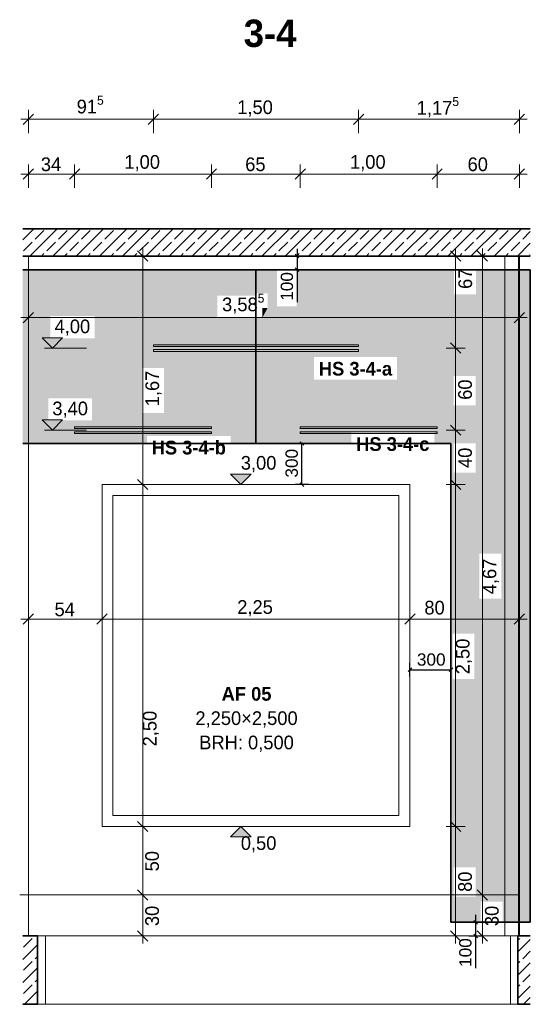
# Model space of a CAD drawing. Extents: x -22247 to 536407, y -187892 to 17509.
# Tile 45 of 75: x 342443 to 346174, y -185776 to -178577. Entities that reach past the tile are written whole.
import ezdxf
from ezdxf.lldxf.tags import DXFTag

# ---------------------------------------------------------------- set-up
doc = ezdxf.new("R2010")
doc.units = 0
doc.header["$LTSCALE"] = 50
doc.layers.get('0').update_dxf_attribs({"lineweight": 25})
for name, color, linetype, lineweight in [('01 Allgemein Beschriftung', 7, 'Continuous', 25), ('01 Bemaßung einbauteile', 7, 'Continuous', 25), ('01AFU Allgemein Bemaßung', 7, 'Continuous', 25), ('20 Außenwände', 7, 'Continuous', 25), ('20 Dach Stb-Decke', 7, 'Continuous', 25), ('20 Einbauteile - Halfenschienen', 7, 'Continuous', 25), ('20 Fallrohre', 7, 'Continuous', 25), ('20 Fenster Texte', 7, 'Continuous', 25), ('20 Fundament', 7, 'Continuous', 25), ('20 Innenwände', 7, 'Continuous', 25), ('H_Mass', 7, 'Continuous', 25)]:
    doc.layers.add(name, color=color, linetype=linetype, lineweight=lineweight)
doc.layers.add('H_Fläschenheizung', color=7, linetype='Continuous', lineweight=35, true_color=0xff9393)
doc.styles.add('ERSTELLTER_STIL_2', font='GOTHIC.TTF')
doc.styles.add('ERSTELLTER_STIL_3', font='txt')
doc.styles.get("Standard").update_dxf_attribs({"font": 'txt.shx'})
tags = doc.linetypes.add('Untersicht', pattern=[0.4, 0.3, -0.1]).pattern_tags.tags
tags[6:7] = [DXFTag(74, 4), DXFTag(75, 0), DXFTag(340, '0'), DXFTag(46, 1.0), DXFTag(50, 0.0), DXFTag(44, 0.0), DXFTag(45, 0.0)]
tags[4:5] = [DXFTag(74, 4), DXFTag(75, 0), DXFTag(340, '0'), DXFTag(46, 1.0), DXFTag(50, 0.0), DXFTag(44, 0.0), DXFTag(45, 0.0)]
pattern_1 = [(45, (360077.47, -184975.84), (-84.8528, 84.8528), []), (45, (360035.05, -184933.41), (-84.8528, 84.8528), [90, -30])]

# ---------------------------------------------------------------- blocks, each defined once
blk = doc.blocks.new('Schraffur_A07DT84NVH', base_point=(342465.6, -185175.8))
at = {"ltscale": 0.35}
for points in [[(345616.5, -180405.8), (344323.5, -180409.2), (342465.6, -180405.8)], [(342465.6, -181675.8), (342465.6, -180405.8), (342667.5, -180744.5)], [(342465.6, -180405.8), (342667.5, -180744.5), (344323.5, -180409.2)], [(342667.5, -180744.5), (344323.5, -180409.2), (342989.5, -180744.5)], [(344323.5, -180409.2), (343886.8, -180595.7), (342989.5, -180906.5)], [(344323.5, -180409.2), (342989.5, -180744.5), (342989.5, -180906.5)], [(344163.3, -180578.9), (344323.5, -180409.2), (343886.8, -180595.7)], [(344253.8, -180578.9), (344163.3, -180578.9), (344323.5, -180409.2)], [(344253.8, -180684.5), (344253.8, -180578.9), (344323.5, -180409.2)], [(344253.8, -180684.5), (344323.5, -180409.2), (344323.5, -180673)], [(345616.5, -180405.8), (344467.5, -180409.2), (344323.5, -180409.2)], [(345616.5, -180405.8), (344592.6, -181043.6), (344467.5, -180673)], [(345616.5, -180405.8), (344467.5, -180673), (344467.5, -180409.2)], [(345616.5, -180405.8), (345200, -181043.6), (344592.6, -181043.6)], [(345616.5, -180405.8), (345473, -181594.6), (345200, -181208)], [(345616.5, -180405.8), (345200, -181208), (345200, -181043.6)], [(345616.5, -180405.8), (345594.4, -181675.8), (345473, -181675.8)], [(345616.5, -180405.8), (345473, -181675.8), (345473, -181594.6)], [(345605.9, -183067), (345616.5, -180405.8), (345594.4, -185175.8)], [(345616.5, -180405.8), (345594.4, -185175.8), (345594.4, -181675.8)], [(345615.1, -181181.3), (345605.9, -183067), (345616.5, -180405.8)], [(345616.5, -180584.9), (345615.1, -181181.3), (345616.5, -180405.8)], [(346173.9, -180405.8), (345801.6, -182481.4), (345776.5, -180584.9)], [(346173.9, -180405.8), (345776.5, -180584.9), (345776.5, -180405.8)], [(345961.6, -182481.4), (346173.9, -180405.8), (345801.6, -182481.4)], [(346173.9, -180405.8), (345970.8, -185024.6), (345961.6, -182811.3)], [(345961.6, -182811.3), (345961.6, -182481.4), (346173.9, -180405.8)], [(346173.9, -185175.8), (345970.8, -185175.8), (346173.9, -180405.8)], [(345970.8, -185175.8), (346173.9, -180405.8), (345970.8, -185024.6)], [(343886.8, -180595.7), (342989.5, -180906.5), (343337.4, -181123.4)], [(343886.8, -180595.7), (343497.4, -181123.4), (343337.4, -181123.4)], [(343886.8, -180595.7), (343886.8, -180755.7), (343497.4, -181453.4)], [(343886.8, -180595.7), (343497.4, -181453.4), (343497.4, -181123.4)], [(344163.3, -180595.7), (343886.8, -180595.7), (344163.3, -180578.9)], [(345775.1, -181181.3), (345616.5, -180584.9), (345615.1, -181181.3)], [(345776.5, -180584.9), (345775.1, -181181.3), (345616.5, -180584.9)], [(345810.8, -185175.8), (345776.5, -180584.9), (345775.1, -184988.7)], [(345776.5, -180584.9), (345775.1, -184988.7), (345775.1, -184774.4)], [(345775.1, -184774.4), (345775.1, -181395.6), (345776.5, -180584.9)], [(345775.1, -181395.6), (345776.5, -180584.9), (345775.1, -181181.3)], [(345801.6, -182811.3), (345810.8, -185175.8), (345776.5, -180584.9)], [(345801.6, -182481.4), (345776.5, -180584.9), (345801.6, -182811.3)], [(344253.8, -180684.5), (344323.5, -180673), (344592.6, -181208)], [(344592.6, -181208), (344323.5, -180673), (344467.5, -180673)], [(344592.6, -181208), (344467.5, -180673), (344592.6, -181043.6)], [(342465.6, -181675.8), (342651.3, -181344.5), (342667.5, -180744.5)], [(342651.3, -181344.5), (342667.5, -180744.5), (342667.5, -180906.5)], [(344253.8, -180684.5), (344865.2, -181675.8), (344216.8, -180755.7)], [(344253.8, -180684.5), (344216.8, -180755.7), (344216.8, -180684.5)], [(344253.8, -180684.5), (344592.6, -181208), (344865.2, -181675.8)], [(343497.4, -181453.4), (343984.3, -181620.5), (343886.8, -180755.7)], [(343984.3, -181620.5), (343886.8, -180755.7), (344216.8, -180755.7)], [(343984.3, -181675.8), (343984.3, -181620.5), (344216.8, -180755.7)], [(343984.3, -181675.8), (344216.8, -180755.7), (344865.2, -181675.8)], [(342972.1, -181344.5), (342651.3, -181344.5), (342667.5, -180906.5)], [(342972.1, -181344.5), (342667.5, -180906.5), (342989.5, -180906.5)], [(342972.1, -181506.5), (342989.5, -180906.5), (343372.7, -181675.8)], [(342972.1, -181344.5), (342989.5, -180906.5), (342972.1, -181506.5)], [(342989.5, -180906.5), (343372.7, -181675.8), (343337.4, -181453.4)], [(342989.5, -180906.5), (343337.4, -181123.4), (343337.4, -181453.4)], [(345615, -181674.5), (345615.1, -181181.3), (345605.9, -183067)], [(345615.1, -181395.6), (345615, -181674.5), (345615.1, -181181.3)], [(344865.2, -181594.6), (344865.2, -181675.8), (344592.6, -181208)], [(344865.2, -181594.6), (344592.6, -181208), (345200, -181208)], [(344865.2, -181594.6), (345200, -181208), (345473, -181594.6)], [(342651.3, -181506.5), (342465.6, -181675.8), (342651.3, -181344.5)], [(345775, -181674.5), (345615.1, -181395.6), (345615, -181674.5)], [(345775.1, -181395.6), (345775, -181674.5), (345615.1, -181395.6)], [(345775.1, -184774.4), (345775, -181888.8), (345775.1, -181395.6)], [(345775, -181888.8), (345775.1, -181395.6), (345775, -181674.5)], [(343372.7, -181675.8), (343337.4, -181453.4), (343372.7, -181620.5)], [(343337.4, -181453.4), (343372.7, -181620.5), (343497.4, -181453.4)], [(343372.7, -181620.5), (343497.4, -181453.4), (343984.3, -181620.5)], [(343372.7, -181675.8), (342651.3, -181506.5), (342465.6, -181675.8)], [(342972.1, -181506.5), (343372.7, -181675.8), (342651.3, -181506.5)], [(345615, -181888.8), (345605.9, -183067), (345615, -181674.5)], [(345765.9, -183067), (345605.9, -183067), (345615, -181888.8)], [(345765.9, -183067), (345615, -181888.8), (345775, -181888.8)], [(345765.9, -183397), (345775.1, -184774.4), (345775, -181888.8)], [(345765.9, -183067), (345775, -181888.8), (345765.9, -183397)], [(345961.6, -182811.3), (345810.8, -185024.6), (345801.6, -182811.3)], [(345810.8, -185024.6), (345801.6, -182811.3), (345810.8, -185175.8)], [(345970.8, -185024.6), (345961.6, -182811.3), (345810.8, -185024.6)], [(345605.9, -183397), (345594.4, -185175.8), (345605.9, -183067)], [(345594.4, -185175.8), (345615.1, -184988.7), (345605.9, -183397)], [(345615.1, -184988.7), (345605.9, -183397), (345615.1, -184774.4)], [(345605.9, -183397), (345615.1, -184774.4), (345765.9, -183397)], [(345615.1, -184774.4), (345765.9, -183397), (345775.1, -184774.4)], [(345810.8, -185175.8), (345594.4, -185175.8), (345615.1, -184988.7)], [(345810.8, -185175.8), (345615.1, -184988.7), (345775.1, -184988.7)]]:
    blk.add_solid(points, dxfattribs=at)
blk = doc.blocks.new('-D130')
at = {"layer": '01AFU Allgemein Bemaßung', "color": 7, "linetype": 'Continuous', "lineweight": 13, "ltscale": 0.00028561}
for p, q in [((345.8945, -184.9758), (345.7538, -184.9758)), ((345.7867, -184.9383), (345.8617, -185.0133)), ((345.8242, -185.2758), (345.8242, -184.9758)), ((345.8945, -185.2758), (345.7538, -185.2758)), ((345.7867, -185.2383), (345.8617, -185.3133)), ((345.8242, -185.3321), (345.8242, -185.2758))]:
    blk.add_line(p, q, dxfattribs=at)
at = {"layer": '01AFU Allgemein Bemaßung', "color": 7, "lineweight": 13, "ltscale": 0.00028561, "insert": (345.9442, -185.2041), "char_height": 0.1, "attachment_point": 7, "rotation": 90, "style": 'ERSTELLTER_STIL_2'}
blk.add_mtext('\\A1;{\\pql;\\fCentury Gothic|b0|i0|c0|p0;\\W1.000000;30}', dxfattribs=at)
blk = doc.blocks.new('-D131')
at = {"layer": '01AFU Allgemein Bemaßung', "color": 7, "linetype": 'Continuous', "lineweight": 13, "ltscale": 0.00028561}
for p, q in [((345.8242, -180.3058), (345.8242, -180.2496)), ((345.8945, -180.3058), (345.7538, -180.3058)), ((345.8617, -180.3433), (345.7867, -180.2683)), ((345.8242, -184.9758), (345.8242, -180.3058)), ((345.8945, -184.9758), (345.7538, -184.9758)), ((345.7867, -184.9383), (345.8617, -185.0133))]:
    blk.add_line(p, q, dxfattribs=at)
at = {"layer": '01AFU Allgemein Bemaßung', "color": 7, "lineweight": 13, "ltscale": 0.00028561, "insert": (345.9442, -182.7777), "char_height": 0.1, "attachment_point": 7, "rotation": 90, "style": 'ERSTELLTER_STIL_2'}
blk.add_mtext('\\A1;{\\pql;\\fCentury Gothic|b0|i0|c0|p0;\\W1.000000;4,67}', dxfattribs=at)
blk = doc.blocks.new('-D132')
at = {"layer": '01 Bemaßung einbauteile', "color": 200, "linetype": 'Continuous', "lineweight": 18, "ltscale": 0.00105, "true_color": 0xd600ff}
for p, q in [((345.6987, -184.4758), (345.5581, -184.4758)), ((345.5909, -184.4383), (345.6659, -184.5133)), ((345.6284, -185.2758), (345.6284, -184.4758)), ((345.6987, -185.2758), (345.5581, -185.2758)), ((345.5909, -185.2383), (345.6659, -185.3133)), ((345.6284, -185.3321), (345.6284, -185.2758))]:
    blk.add_line(p, q, dxfattribs=at)
at = {"layer": '01 Bemaßung einbauteile', "color": 200, "lineweight": 18, "ltscale": 0.00105, "true_color": 0xd600ff, "insert": (345.7484, -184.9541), "char_height": 0.1, "attachment_point": 7, "rotation": 90, "style": 'ERSTELLTER_STIL_2'}
blk.add_mtext('\\A1;{\\pql;\\fCentury Gothic|b0|i0|c0|p0;\\W1.000000;80}', dxfattribs=at)
blk = doc.blocks.new('-D133')
at = {"layer": '01 Bemaßung einbauteile', "color": 200, "linetype": 'Continuous', "lineweight": 18, "ltscale": 0.00105, "true_color": 0xd600ff}
for p, q in [((345.6987, -181.9758), (345.5581, -181.9758)), ((345.5909, -181.9383), (345.6659, -182.0133)), ((345.6284, -184.4758), (345.6284, -181.9758)), ((345.6987, -184.4758), (345.5581, -184.4758)), ((345.5909, -184.4383), (345.6659, -184.5133))]:
    blk.add_line(p, q, dxfattribs=at)
at = {"layer": '01 Bemaßung einbauteile', "color": 200, "lineweight": 18, "ltscale": 0.00105, "true_color": 0xd600ff, "insert": (345.7484, -183.3627), "char_height": 0.1, "attachment_point": 7, "rotation": 90, "style": 'ERSTELLTER_STIL_2'}
blk.add_mtext('\\A1;{\\pql;\\fCentury Gothic|b0|i0|c0|p0;\\W1.000000;2,50}', dxfattribs=at)
blk = doc.blocks.new('-D134')
at = {"layer": '01 Bemaßung einbauteile', "color": 200, "linetype": 'Continuous', "lineweight": 18, "ltscale": 0.00105, "true_color": 0xd600ff}
for p, q in [((345.5909, -181.5406), (345.6659, -181.6156)), ((345.6987, -181.5781), (345.5581, -181.5781)), ((345.6284, -181.9758), (345.6284, -181.5781)), ((345.6987, -181.9758), (345.5581, -181.9758)), ((345.5909, -181.9383), (345.6659, -182.0133))]:
    blk.add_line(p, q, dxfattribs=at)
at = {"layer": '01 Bemaßung einbauteile', "color": 200, "lineweight": 18, "ltscale": 0.00105, "true_color": 0xd600ff, "insert": (345.7484, -181.8552), "char_height": 0.1, "attachment_point": 7, "rotation": 90, "style": 'ERSTELLTER_STIL_2'}
blk.add_mtext('\\A1;{\\pql;\\fCentury Gothic|b0|i0|c0|p0;\\W1.000000;40}', dxfattribs=at)
blk = doc.blocks.new('-D135')
at = {"layer": '01 Bemaßung einbauteile', "color": 200, "linetype": 'Continuous', "lineweight": 18, "ltscale": 0.00105, "true_color": 0xd600ff}
for p, q in [((345.5909, -180.9406), (345.6659, -181.0156)), ((345.6987, -180.9781), (345.5581, -180.9781)), ((345.6284, -181.5781), (345.6284, -180.9781)), ((345.5909, -181.5406), (345.6659, -181.6156)), ((345.6987, -181.5781), (345.5581, -181.5781))]:
    blk.add_line(p, q, dxfattribs=at)
at = {"layer": '01 Bemaßung einbauteile', "color": 200, "lineweight": 18, "ltscale": 0.00105, "true_color": 0xd600ff, "insert": (345.7484, -181.3564), "char_height": 0.1, "attachment_point": 7, "rotation": 90, "style": 'ERSTELLTER_STIL_2'}
blk.add_mtext('\\A1;{\\pql;\\fCentury Gothic|b0|i0|c0|p0;\\W1.000000;60}', dxfattribs=at)
blk = doc.blocks.new('-D136')
at = {"layer": '01 Bemaßung einbauteile', "color": 200, "linetype": 'Continuous', "lineweight": 18, "ltscale": 0.00105, "true_color": 0xd600ff}
for p, q in [((345.6284, -180.3058), (345.6284, -180.2496)), ((345.6987, -180.3058), (345.5581, -180.3058)), ((345.6659, -180.3433), (345.5909, -180.2683)), ((345.6284, -180.9781), (345.6284, -180.3058)), ((345.5909, -180.9406), (345.6659, -181.0156)), ((345.6987, -180.9781), (345.5581, -180.9781))]:
    blk.add_line(p, q, dxfattribs=at)
at = {"layer": '01 Bemaßung einbauteile', "color": 200, "lineweight": 18, "ltscale": 0.00105, "true_color": 0xd600ff, "insert": (345.7498, -180.5457), "char_height": 0.1, "attachment_point": 7, "rotation": 90, "style": 'ERSTELLTER_STIL_2'}
blk.add_mtext('\\A1;{\\pql;\\fCentury Gothic|b0|i0|c0|p0;\\W1.000000;67}', dxfattribs=at)
blk = doc.blocks.new('-D137')
at = {"layer": '01 Bemaßung einbauteile', "color": 200, "linetype": 'Continuous', "lineweight": 18, "ltscale": 0.00105, "true_color": 0xd600ff}
for p, q in [((342.5443, -179.6683), (342.4693, -179.7433)), ((342.5068, -179.8058), (342.5068, -179.6355)), ((342.8819, -179.6683), (342.8069, -179.7433)), ((342.8444, -179.8058), (342.8444, -179.6355)), ((342.4505, -179.7058), (342.5068, -179.7058)), ((342.5068, -179.7058), (342.8444, -179.7058))]:
    blk.add_line(p, q, dxfattribs=at)
at = {"layer": '01 Bemaßung einbauteile', "color": 200, "lineweight": 18, "ltscale": 0.00105, "true_color": 0xd600ff, "insert": (342.5973, -179.6858), "char_height": 0.1, "attachment_point": 7, "style": 'ERSTELLTER_STIL_2'}
blk.add_mtext('\\A1;{\\pql;\\fCentury Gothic|b0|i0|c0|p0;\\W1.000000;34}', dxfattribs=at)
blk = doc.blocks.new('-D138')
at = {"layer": '01 Bemaßung einbauteile', "color": 200, "linetype": 'Continuous', "lineweight": 18, "ltscale": 0.00105, "true_color": 0xd600ff}
for p, q in [((342.8819, -179.6683), (342.8069, -179.7433)), ((342.8444, -179.8058), (342.8444, -179.6355)), ((343.8819, -179.6683), (343.8069, -179.7433)), ((343.8444, -179.8058), (343.8444, -179.6355)), ((342.8444, -179.7058), (343.8444, -179.7058))]:
    blk.add_line(p, q, dxfattribs=at)
at = {"layer": '01 Bemaßung einbauteile', "color": 200, "lineweight": 18, "ltscale": 0.00105, "true_color": 0xd600ff, "insert": (343.2075, -179.6858), "char_height": 0.1, "attachment_point": 7, "style": 'ERSTELLTER_STIL_2'}
blk.add_mtext('\\A1;{\\pql;\\fCentury Gothic|b0|i0|c0|p0;\\W1.000000;1,00}', dxfattribs=at)
blk = doc.blocks.new('-D139')
at = {"layer": '01 Bemaßung einbauteile', "color": 200, "linetype": 'Continuous', "lineweight": 18, "ltscale": 0.00105, "true_color": 0xd600ff}
for p, q in [((343.8819, -179.6683), (343.8069, -179.7433)), ((343.8444, -179.8058), (343.8444, -179.6355)), ((344.5308, -179.6683), (344.4558, -179.7433)), ((344.4933, -179.8058), (344.4933, -179.6355)), ((343.8444, -179.7058), (344.4933, -179.7058))]:
    blk.add_line(p, q, dxfattribs=at)
at = {"layer": '01 Bemaßung einbauteile', "color": 200, "lineweight": 18, "ltscale": 0.00105, "true_color": 0xd600ff, "insert": (344.0906, -179.6858), "char_height": 0.1, "attachment_point": 7, "style": 'ERSTELLTER_STIL_2'}
blk.add_mtext('\\A1;{\\pql;\\fCentury Gothic|b0|i0|c0|p0;\\W1.000000;65}', dxfattribs=at)
blk = doc.blocks.new('-D140')
at = {"layer": '01 Bemaßung einbauteile', "color": 200, "linetype": 'Continuous', "lineweight": 18, "ltscale": 0.00105, "true_color": 0xd600ff}
for p, q in [((344.5308, -179.6683), (344.4558, -179.7433)), ((344.4933, -179.8058), (344.4933, -179.6355)), ((345.5308, -179.6683), (345.4558, -179.7433)), ((345.4933, -179.8058), (345.4933, -179.6355)), ((344.4933, -179.7058), (345.4933, -179.7058))]:
    blk.add_line(p, q, dxfattribs=at)
at = {"layer": '01 Bemaßung einbauteile', "color": 200, "lineweight": 18, "ltscale": 0.00105, "true_color": 0xd600ff, "insert": (344.8564, -179.6858), "char_height": 0.1, "attachment_point": 7, "style": 'ERSTELLTER_STIL_2'}
blk.add_mtext('\\A1;{\\pql;\\fCentury Gothic|b0|i0|c0|p0;\\W1.000000;1,00}', dxfattribs=at)
blk = doc.blocks.new('-D141')
at = {"layer": '01 Bemaßung einbauteile', "color": 200, "linetype": 'Continuous', "lineweight": 18, "ltscale": 0.00105, "true_color": 0xd600ff}
for p, q in [((345.5308, -179.6683), (345.4558, -179.7433)), ((345.4933, -179.8058), (345.4933, -179.6355)), ((346.0566, -179.7433), (346.1316, -179.6683)), ((346.0941, -179.8058), (346.0941, -179.6355)), ((345.4933, -179.7058), (346.0941, -179.7058)), ((346.0941, -179.7058), (346.1503, -179.7058))]:
    blk.add_line(p, q, dxfattribs=at)
at = {"layer": '01 Bemaßung einbauteile', "color": 200, "lineweight": 18, "ltscale": 0.00105, "true_color": 0xd600ff, "insert": (345.7155, -179.6858), "char_height": 0.1, "attachment_point": 7, "style": 'ERSTELLTER_STIL_2'}
blk.add_mtext('\\A1;{\\pql;\\fCentury Gothic|b0|i0|c0|p0;\\W1.000000;60}', dxfattribs=at)
blk = doc.blocks.new('-D142')
at = {"layer": '01AFU Allgemein Bemaßung', "color": 7, "linetype": 'Continuous', "lineweight": 13, "ltscale": 0.00028561}
for p, q in [((343.4118, -184.9758), (343.2712, -184.9758)), ((343.304, -184.9383), (343.379, -185.0133)), ((343.3415, -185.2758), (343.3415, -184.9758)), ((343.4118, -185.2758), (343.2712, -185.2758)), ((343.304, -185.2383), (343.379, -185.3133)), ((343.3415, -185.3321), (343.3415, -185.2758))]:
    blk.add_line(p, q, dxfattribs=at)
at = {"layer": '01AFU Allgemein Bemaßung', "color": 7, "lineweight": 13, "ltscale": 0.00028561, "insert": (343.4615, -185.2041), "char_height": 0.1, "attachment_point": 7, "rotation": 90, "style": 'ERSTELLTER_STIL_2'}
blk.add_mtext('\\A1;{\\pql;\\fCentury Gothic|b0|i0|c0|p0;\\W1.000000;30}', dxfattribs=at)
blk = doc.blocks.new('-D143')
at = {"layer": '01AFU Allgemein Bemaßung', "color": 7, "linetype": 'Continuous', "lineweight": 13, "ltscale": 0.00028561}
for p, q in [((343.4118, -184.4758), (343.2712, -184.4758)), ((343.304, -184.4383), (343.379, -184.5133)), ((343.3415, -184.9758), (343.3415, -184.4758)), ((343.4118, -184.9758), (343.2712, -184.9758)), ((343.304, -184.9383), (343.379, -185.0133))]:
    blk.add_line(p, q, dxfattribs=at)
at = {"layer": '01AFU Allgemein Bemaßung', "color": 7, "lineweight": 13, "ltscale": 0.00028561, "insert": (343.4615, -184.8041), "char_height": 0.1, "attachment_point": 7, "rotation": 90, "style": 'ERSTELLTER_STIL_2'}
blk.add_mtext('\\A1;{\\pql;\\fCentury Gothic|b0|i0|c0|p0;\\W1.000000;50}', dxfattribs=at)
blk = doc.blocks.new('-D144')
at = {"layer": '01AFU Allgemein Bemaßung', "color": 7, "linetype": 'Continuous', "lineweight": 13, "ltscale": 0.00028561}
for p, q in [((343.4118, -181.9758), (343.2712, -181.9758)), ((343.304, -181.9383), (343.379, -182.0133)), ((343.3415, -184.4758), (343.3415, -181.9758)), ((343.4118, -184.4758), (343.2712, -184.4758)), ((343.304, -184.4383), (343.379, -184.5133))]:
    blk.add_line(p, q, dxfattribs=at)
at = {"layer": '01AFU Allgemein Bemaßung', "color": 7, "lineweight": 13, "ltscale": 0.00028561, "insert": (343.4615, -183.8902), "char_height": 0.1, "attachment_point": 7, "rotation": 90, "style": 'ERSTELLTER_STIL_2'}
blk.add_mtext('\\A1;{\\pql;\\fCentury Gothic|b0|i0|c0|p0;\\W1.000000;2,50}', dxfattribs=at)
blk = doc.blocks.new('-D145')
at = {"layer": '01AFU Allgemein Bemaßung', "color": 7, "linetype": 'Continuous', "lineweight": 13, "ltscale": 0.00028561}
for p, q in [((343.3415, -180.3058), (343.3415, -180.2496)), ((343.4118, -180.3058), (343.2712, -180.3058)), ((343.379, -180.3433), (343.304, -180.2683)), ((343.3415, -181.9758), (343.3415, -180.3058)), ((343.4118, -181.9758), (343.2712, -181.9758)), ((343.304, -181.9383), (343.379, -182.0133))]:
    blk.add_line(p, q, dxfattribs=at)
at = {"layer": '01AFU Allgemein Bemaßung', "color": 7, "lineweight": 13, "ltscale": 0.00028561, "insert": (343.4799, -181.4036), "char_height": 0.1, "attachment_point": 7, "rotation": 90, "style": 'ERSTELLTER_STIL_2'}
blk.add_mtext('\\A1;{\\pql;\\fCentury Gothic|b0|i0|c0|p0;\\W1.000000;1,67}', dxfattribs=at)
blk = doc.blocks.new('-D146')
at = {"layer": '01AFU Allgemein Bemaßung', "color": 7, "linetype": 'Continuous', "lineweight": 13, "ltscale": 0.00028561}
for p, q in [((342.5068, -183.0302), (342.5068, -182.8895)), ((343.0444, -183.0302), (343.0444, -182.8895)), ((342.4505, -182.9598), (342.5068, -182.9598)), ((342.5443, -182.9223), (342.4693, -182.9973)), ((342.5068, -182.9598), (343.0444, -182.9598)), ((343.0819, -182.9223), (343.0069, -182.9973))]:
    blk.add_line(p, q, dxfattribs=at)
at = {"layer": '01AFU Allgemein Bemaßung', "color": 7, "lineweight": 13, "ltscale": 0.00028561, "insert": (342.6973, -182.9398), "char_height": 0.1, "attachment_point": 7, "style": 'ERSTELLTER_STIL_2'}
blk.add_mtext('\\A1;{\\pql;\\fCentury Gothic|b0|i0|c0|p0;\\W1.000000;54}', dxfattribs=at)
blk = doc.blocks.new('-D147')
at = {"layer": '01AFU Allgemein Bemaßung', "color": 7, "linetype": 'Continuous', "lineweight": 13, "ltscale": 0.00028561}
for p, q in [((343.0444, -183.0302), (343.0444, -182.8895)), ((345.2944, -183.0302), (345.2944, -182.8895)), ((343.0819, -182.9223), (343.0069, -182.9973)), ((343.0444, -182.9598), (345.2944, -182.9598)), ((345.3319, -182.9223), (345.2569, -182.9973))]:
    blk.add_line(p, q, dxfattribs=at)
at = {"layer": '01AFU Allgemein Bemaßung', "color": 7, "lineweight": 13, "ltscale": 0.00028561, "insert": (344.0325, -182.9398), "char_height": 0.1, "attachment_point": 7, "style": 'ERSTELLTER_STIL_2'}
blk.add_mtext('\\A1;{\\pql;\\fCentury Gothic|b0|i0|c0|p0;\\W1.000000;2,25}', dxfattribs=at)
blk = doc.blocks.new('-D148')
at = {"layer": '01AFU Allgemein Bemaßung', "color": 7, "linetype": 'Continuous', "lineweight": 13, "ltscale": 0.00028561}
for p, q in [((345.2944, -183.0302), (345.2944, -182.8895)), ((346.0941, -183.0302), (346.0941, -182.8895)), ((345.3319, -182.9223), (345.2569, -182.9973)), ((345.2944, -182.9598), (346.0941, -182.9598)), ((346.0566, -182.9973), (346.1316, -182.9223)), ((346.0941, -182.9598), (346.1503, -182.9598))]:
    blk.add_line(p, q, dxfattribs=at)
at = {"layer": '01AFU Allgemein Bemaßung', "color": 7, "lineweight": 13, "ltscale": 0.00028561, "insert": (345.3999, -182.9271), "char_height": 0.1, "attachment_point": 7, "style": 'ERSTELLTER_STIL_2'}
blk.add_mtext('\\A1;{\\pql;\\fCentury Gothic|b0|i0|c0|p0;\\W1.000000;80}', dxfattribs=at)
blk = doc.blocks.new('-D149')
at = {"layer": '01AFU Allgemein Bemaßung', "color": 7, "linetype": 'Continuous', "lineweight": 13, "ltscale": 0.00028561}
for p, q in [((342.5443, -180.7183), (342.4693, -180.7933)), ((342.5068, -180.8262), (342.5068, -180.6855)), ((342.4505, -180.7558), (342.5068, -180.7558))]:
    blk.add_line(p, q, dxfattribs=at)
blk = doc.blocks.new('-D150')
at = {"layer": '01AFU Allgemein Bemaßung', "color": 7, "linetype": 'Continuous', "lineweight": 13, "ltscale": 0.00028561}
for p, q in [((342.5443, -180.7183), (342.4693, -180.7933)), ((342.5068, -180.8262), (342.5068, -180.6855)), ((346.0566, -180.7933), (346.1316, -180.7183)), ((346.0941, -180.8262), (346.0941, -180.6855)), ((342.5068, -180.7558), (346.0941, -180.7558)), ((346.0941, -180.7558), (346.1503, -180.7558))]:
    blk.add_line(p, q, dxfattribs=at)
at = {"layer": '01AFU Allgemein Bemaßung', "color": 7, "lineweight": 13, "ltscale": 0.00028561, "insert": (343.9216, -180.7382), "char_height": 0.1, "attachment_point": 7, "style": 'ERSTELLTER_STIL_2'}
blk.add_mtext('\\A1;{\\pql;\\fCentury Gothic|b0|i0|c0|p0;\\W1.000000;3,58\\fCentury Gothic|b0|i0|c0|p0;\\W1.000000;\\A1{\\H.66x;\\S5^  ;}}', dxfattribs=at)
blk = doc.blocks.new('-D151')
at = {"layer": '01 Bemaßung einbauteile', "color": 200, "linetype": 'Continuous', "lineweight": 18, "ltscale": 0.00105, "true_color": 0xd600ff}
for p, q in [((342.5068, -179.4058), (342.5068, -179.2355)), ((343.4194, -179.4058), (343.4194, -179.2355)), ((342.4505, -179.3058), (342.5068, -179.3058)), ((342.5443, -179.2683), (342.4693, -179.3433)), ((342.5068, -179.3058), (343.4194, -179.3058)), ((343.4569, -179.2683), (343.3819, -179.3433))]:
    blk.add_line(p, q, dxfattribs=at)
at = {"layer": '01 Bemaßung einbauteile', "color": 200, "lineweight": 18, "ltscale": 0.00105, "true_color": 0xd600ff, "insert": (342.859, -179.2917), "char_height": 0.1, "attachment_point": 7, "style": 'ERSTELLTER_STIL_2'}
blk.add_mtext('\\A1;{\\pql;\\fCentury Gothic|b0|i0|c0|p0;\\W1.000000;91\\fCentury Gothic|b0|i0|c0|p0;\\W1.000000;\\A1{\\H.66x;\\S5^  ;}}', dxfattribs=at)
blk = doc.blocks.new('-D152')
at = {"layer": '01 Bemaßung einbauteile', "color": 200, "linetype": 'Continuous', "lineweight": 18, "ltscale": 0.00105, "true_color": 0xd600ff}
for p, q in [((343.4194, -179.4058), (343.4194, -179.2355)), ((344.9194, -179.4058), (344.9194, -179.2355)), ((343.4569, -179.2683), (343.3819, -179.3433)), ((343.4194, -179.3058), (344.9194, -179.3058)), ((344.9569, -179.2683), (344.8819, -179.3433))]:
    blk.add_line(p, q, dxfattribs=at)
at = {"layer": '01 Bemaßung einbauteile', "color": 200, "lineweight": 18, "ltscale": 0.00105, "true_color": 0xd600ff, "insert": (344.0325, -179.2858), "char_height": 0.1, "attachment_point": 7, "style": 'ERSTELLTER_STIL_2'}
blk.add_mtext('\\A1;{\\pql;\\fCentury Gothic|b0|i0|c0|p0;\\W1.000000;1,50}', dxfattribs=at)
blk = doc.blocks.new('-D153')
at = {"layer": '01 Bemaßung einbauteile', "color": 200, "linetype": 'Continuous', "lineweight": 18, "ltscale": 0.00105, "true_color": 0xd600ff}
for p, q in [((344.9194, -179.4058), (344.9194, -179.2355)), ((346.0941, -179.4058), (346.0941, -179.2355)), ((344.9569, -179.2683), (344.8819, -179.3433)), ((344.9194, -179.3058), (346.0941, -179.3058)), ((346.0566, -179.3433), (346.1316, -179.2683)), ((346.0941, -179.3058), (346.1503, -179.3058))]:
    blk.add_line(p, q, dxfattribs=at)
at = {"layer": '01 Bemaßung einbauteile', "color": 200, "lineweight": 18, "ltscale": 0.00105, "true_color": 0xd600ff, "insert": (345.344, -179.301), "char_height": 0.1, "attachment_point": 7, "style": 'ERSTELLTER_STIL_2'}
blk.add_mtext('\\A1;{\\pql;\\fCentury Gothic|b0|i0|c0|p0;\\W1.000000;1,17\\fCentury Gothic|b0|i0|c0|p0;\\W1.000000;\\A1{\\H.66x;\\S5^  ;}}', dxfattribs=at)
blk = doc.blocks.new('Maß_A06WTXGB1A', base_point=(344350, -180642.1))
at = {"ltscale": 0.003906}
for p, q in [((344520, -180305.8), (344420, -180305.8)), ((344456.7, -180292.6), (344483.3, -180319.1)), ((344470, -180252.8), (344470, -180642.1)), ((344456.7, -180392.6), (344483.3, -180419.1)), ((344520, -180405.8), (344420, -180405.8))]:
    blk.add_line(p, q, dxfattribs=at)
at = {"ltscale": 0.003906, "insert": (344350, -180632.3), "char_height": 90, "attachment_point": 1, "rotation": 90}
blk.add_mtext('{\\fArial;100}', dxfattribs=at)
blk = doc.blocks.new('Maß_A06WTXGC1A', base_point=(344385, -181989.1))
at = {"ltscale": 0.003906}
for p, q in [((344555, -181675.8), (344455, -181675.8)), ((344491.7, -181662.6), (344518.3, -181689.1)), ((344505, -181975.8), (344505, -181675.8)), ((344555, -181975.8), (344455, -181975.8)), ((344491.7, -181962.6), (344518.3, -181989.1))]:
    blk.add_line(p, q, dxfattribs=at)
at = {"ltscale": 0.003906, "insert": (344385, -181925.1), "char_height": 90, "attachment_point": 1, "rotation": 90}
blk.add_mtext('{\\fArial;300}', dxfattribs=at)
blk = doc.blocks.new('Maß_A06WTXGD1A', base_point=(345281.1, -183380))
at = {"ltscale": 0.003906}
for p, q in [((345307.6, -183316.7), (345281.1, -183343.3)), ((345294.4, -183380), (345294.4, -183280)), ((345294.4, -183330), (345594.4, -183330)), ((345607.6, -183316.7), (345581.1, -183343.3)), ((345594.4, -183380), (345594.4, -183280))]:
    blk.add_line(p, q, dxfattribs=at)
at = {"ltscale": 0.003906, "insert": (345345.1, -183210), "char_height": 90, "attachment_point": 1}
blk.add_mtext('{\\fArial;300}', dxfattribs=at)
blk = doc.blocks.new('Maß_A06WTXGG1A', base_point=(343930, -185512.1))
at = {"ltscale": 0.003906}
for p, q in [((344050, -185122.8), (344050, -185512.1)), ((344000, -185175.8), (344100, -185175.8)), ((344036.7, -185162.6), (344063.3, -185189.1)), ((344000, -185275.8), (344100, -185275.8)), ((344036.7, -185262.6), (344063.3, -185289.1))]:
    blk.add_line(p, q, dxfattribs=at)
at = {"ltscale": 0.003906, "insert": (343930, -185502.3), "char_height": 90, "attachment_point": 1, "rotation": 90}
blk.add_mtext('{\\fArial;100}', dxfattribs=at)

msp = doc.modelspace()

# ---------------------------------------------------------------- hatches: boundary and pattern name
at = {"layer": '01 Bemaßung einbauteile', "linetype": 'Continuous', "lineweight": 18, "ltscale": 0.00105, "true_color": 0xd600ff}
for points in [[(342681.3, -180978.1), (342756.3, -180903.1), (342606.3, -180903.1)], [(342681.3, -181578.1), (342756.3, -181503.1), (342606.3, -181503.1)]]:
    msp.add_hatch(color=200, dxfattribs=at).paths.add_polyline_path(points)
at = {"layer": '01AFU Allgemein Bemaßung', "linetype": 'Continuous', "lineweight": 13, "ltscale": 0.00028561}
for points in [[(344058.5, -181975.8), (344133.5, -181900.8), (343983.5, -181900.8)], [(344058.5, -184475.8), (343983.5, -184550.8), (344133.5, -184550.8)]]:
    msp.add_hatch(color=7, dxfattribs=at).paths.add_polyline_path(points)
at = {"layer": '20 Dach Stb-Decke', "linetype": 'Continuous', "lineweight": 13, "ltscale": 0.00028561, "true_color": 0x000100}
h = msp.add_hatch(dxfattribs=at)
h.set_pattern_fill('Beton_Stahlbeton_0005', color=98, scale=1000, style=0, pattern_type=2)
h.set_pattern_definition(pattern_1)
h.paths.add_polyline_path([(342465.6, -180105.8), (342465.6, -180305.8), (346173.9, -180305.8), (346173.9, -180105.8)])
at = {"layer": '20 Fundament', "linetype": 'Continuous', "lineweight": 13, "ltscale": 0.00028561, "true_color": 0x000100}
h = msp.add_hatch(dxfattribs=at)
h.set_pattern_fill('Beton_Stahlbeton_0005', color=98, scale=1000, style=0, pattern_type=2)
h.set_pattern_definition(pattern_1)
h.paths.add_polyline_path([(342572.5, -185775.8), (342572.5, -185275.8), (342465.6, -185275.8), (342465.6, -185775.8)])
h = msp.add_hatch(dxfattribs=at)
h.set_pattern_fill('Beton_Stahlbeton_0005', color=98, scale=1000, style=0, pattern_type=2)
h.set_pattern_definition(pattern_1)
h.paths.add_polyline_path([(346173.9, -185275.8), (346083.9, -185275.8), (346083.9, -185775.8), (346173.9, -185775.8)])

# ---------------------------------------------------------------- linework, layer by layer
at = {"layer": '01 Bemaßung einbauteile', "color": 200, "linetype": 'Continuous', "lineweight": 18, "ltscale": 0.00105, "true_color": 0xd600ff}
for p, q in [((342681.3, -180978.1), (342606.3, -180903.1)), ((342606.3, -180903.1), (342756.3, -180903.1)), ((342756.3, -180903.1), (342681.3, -180978.1)), ((342681.3, -180978.1), (342625.1, -180978.1)), ((342681.3, -180978.1), (342931.3, -180978.1)), ((342681.3, -181578.1), (342606.3, -181503.1)), ((342606.3, -181503.1), (342756.3, -181503.1)), ((342756.3, -181503.1), (342681.3, -181578.1)), ((342681.3, -181578.1), (342625.1, -181578.1)), ((342681.3, -181578.1), (342931.3, -181578.1))]:
    msp.add_line(p, q, dxfattribs=at)
at = {"layer": '01AFU Allgemein Bemaßung', "color": 7, "linetype": 'Continuous', "lineweight": 13, "ltscale": 0.00028561}
for p, q in [((344058.5, -181975.8), (343983.5, -181900.8)), ((343983.5, -181900.8), (344133.5, -181900.8)), ((344133.5, -181900.8), (344058.5, -181975.8)), ((344058.5, -181975.8), (343808.5, -181975.8)), ((344058.5, -181975.8), (344114.8, -181975.8)), ((344058.5, -184475.8), (343808.5, -184475.8)), ((344058.5, -184475.8), (343983.5, -184550.8)), ((344058.5, -184475.8), (344114.8, -184475.8)), ((344133.5, -184550.8), (344058.5, -184475.8)), ((343983.5, -184550.8), (344133.5, -184550.8))]:
    msp.add_line(p, q, dxfattribs=at)
at = {"layer": '20 Außenwände', "color": 7, "linetype": 'Continuous', "lineweight": 18, "ltscale": 0.00105}
for p, q in [((342506.8, -180305.8), (342506.8, -185275.8)), ((346094.1, -180305.8), (346094.1, -185275.8)), ((343044.4, -181975.8), (345294.4, -181975.8)), ((343044.4, -184475.8), (343044.4, -181975.8)), ((345294.4, -181975.8), (345294.4, -184475.8)), ((343124.4, -184395.8), (343124.4, -182055.8)), ((343124.4, -182055.8), (344169.4, -182055.8)), ((344169.4, -182055.8), (345214.4, -182055.8)), ((345214.4, -182055.8), (345214.4, -184395.8)), ((344169.4, -184395.8), (343124.4, -184395.8)), ((345214.4, -184395.8), (344169.4, -184395.8)), ((345294.4, -184475.8), (343044.4, -184475.8))]:
    msp.add_line(p, q, dxfattribs=at)
at = {"layer": '20 Dach Stb-Decke', "color": 7, "linetype": 'Continuous', "lineweight": 35, "ltscale": 0.015006}
for p, q in [((346173.9, -180105.8), (342465.6, -180105.8)), ((346173.9, -180305.8), (342465.6, -180305.8))]:
    msp.add_line(p, q, dxfattribs=at)
at = {"layer": '20 Dach Stb-Decke', "color": 30, "linetype": 'Untersicht', "lineweight": 18, "ltscale": 0.00026244, "true_color": 0xff7300}
msp.add_line((342442.8, -184975.8), (346094.4, -184975.8), dxfattribs=at)
at = {"layer": '20 Einbauteile - Halfenschienen', "color": 200, "linetype": 'Continuous', "lineweight": 18, "ltscale": 0.00105, "true_color": 0xd600ff}
for p, q in [((344919.4, -180953.6), (343419.4, -180953.6)), ((343419.4, -180966.9), (343419.4, -180953.6)), ((344919.4, -180966.9), (343419.4, -180966.9)), ((344919.4, -180966.9), (344919.4, -180953.6)), ((343419.4, -181002.6), (343419.4, -180989.4)), ((344919.4, -180989.4), (343419.4, -180989.4)), ((344919.4, -181002.6), (343419.4, -181002.6)), ((344919.4, -181002.6), (344919.4, -180989.4)), ((343844.4, -181553.6), (342844.4, -181553.6)), ((342844.4, -181566.9), (342844.4, -181553.6)), ((343844.4, -181566.9), (342844.4, -181566.9)), ((342844.4, -181602.6), (342844.4, -181589.4)), ((343844.4, -181589.4), (342844.4, -181589.4)), ((343844.4, -181602.6), (342844.4, -181602.6)), ((343844.4, -181566.9), (343844.4, -181553.6)), ((343844.4, -181602.6), (343844.4, -181589.4)), ((345493.3, -181553.6), (344493.3, -181553.6)), ((344493.3, -181566.9), (344493.3, -181553.6)), ((345493.3, -181566.9), (344493.3, -181566.9)), ((344493.3, -181602.6), (344493.3, -181589.4)), ((345493.3, -181589.4), (344493.3, -181589.4)), ((345493.3, -181602.6), (344493.3, -181602.6)), ((345493.3, -181566.9), (345493.3, -181553.6)), ((345493.3, -181602.6), (345493.3, -181589.4)), ((346094.1, -181566.9), (346094.1, -181553.6)), ((346094.1, -181553.6), (346094.1, -181553.6)), ((346094.1, -181566.9), (346094.1, -181566.9)), ((346094.1, -181602.6), (346094.1, -181589.4)), ((346094.1, -181589.4), (346094.1, -181589.4)), ((346094.1, -181602.6), (346094.1, -181602.6))]:
    msp.add_line(p, q, dxfattribs=at)
at = {"layer": '20 Fallrohre', "color": 253, "linetype": 'Continuous', "lineweight": 18, "ltscale": 0.00105, "true_color": 0x9f9f9f}
for p, q in [((345988.5, -185275.8), (345988.5, -180305.8)), ((346088.4, -185275.8), (346088.4, -180305.8)), ((345989, -185275.8), (345988.5, -185275.8)), ((345991, -185275.8), (345989, -185275.8)), ((345994.4, -185275.8), (345991, -185275.8)), ((345999.1, -185275.8), (345994.4, -185275.8)), ((346005.1, -185275.8), (345999.1, -185275.8)), ((346012.1, -185275.8), (346005.1, -185275.8)), ((346019.9, -185275.8), (346012.1, -185275.8)), ((346028.2, -185275.8), (346019.9, -185275.8)), ((346036.9, -185275.8), (346028.2, -185275.8)), ((346045.6, -185275.8), (346036.9, -185275.8)), ((346054, -185275.8), (346045.6, -185275.8)), ((346062.1, -185275.8), (346054, -185275.8)), ((346067.5, -185275.8), (346062.1, -185275.8))]:
    msp.add_line(p, q, dxfattribs=at)
at = {"layer": '20 Fundament', "color": 7, "linetype": 'Continuous', "lineweight": 35, "ltscale": 0.015006}
for p, q in [((342572.5, -185275.8), (342465.6, -185275.8)), ((342572.5, -185275.8), (342572.5, -185775.8)), ((346083.9, -185275.8), (346083.9, -185775.8)), ((346173.9, -185275.8), (346083.9, -185275.8)), ((342572.5, -185775.8), (342465.6, -185775.8)), ((346173.9, -185775.8), (346083.9, -185775.8))]:
    msp.add_line(p, q, dxfattribs=at)
at = {"layer": '20 Fundament', "color": 7, "linetype": 'Continuous', "lineweight": 18, "ltscale": 0.00105}
for p, q in [((342631.2, -185275.8), (342572.5, -185275.8)), ((342631.2, -185275.8), (342631.2, -185775.8)), ((342631.2, -185275.8), (345988.5, -185275.8)), ((346030.2, -185775.8), (346030.2, -185275.8)), ((346067.5, -185275.8), (346083.9, -185275.8)), ((342631.2, -185775.8), (342572.5, -185775.8)), ((342631.2, -185775.8), (346030.2, -185775.8)), ((346030.2, -185775.8), (346083.9, -185775.8))]:
    msp.add_line(p, q, dxfattribs=at)
at = {"layer": '20 Innenwände', "color": 7, "linetype": 'Continuous', "lineweight": 18, "ltscale": 0.00105}
msp.add_line((346094.4, -185275.8), (346094.4, -180305.8), dxfattribs=at)
at = {"layer": 'H_Fläschenheizung', "ltscale": 0.015006}
for p, q in [((346173.9, -180405.8), (342465.6, -180405.8)), ((344169.4, -181675.8), (344169.4, -180405.8)), ((346173.9, -180405.8), (346173.9, -185175.8)), ((342465.6, -181675.8), (345594.4, -181675.8)), ((345594.4, -181675.8), (345594.4, -185175.8)), ((346173.9, -185175.8), (345594.4, -185175.8))]:
    msp.add_line(p, q, dxfattribs=at)

# ---------------------------------------------------------------- block references
at = {"layer": '01 Bemaßung einbauteile', "color": 200, "linetype": 'Continuous', "lineweight": 18, "ltscale": 0.00105, "true_color": 0xd600ff, "xscale": 1000, "yscale": 1000, "zscale": 1000}
for name in ['-D151', '-D153', '-D152', '-D137', '-D138', '-D139', '-D140', '-D141', '-D136', '-D135', '-D134', '-D133', '-D132']:
    msp.add_blockref(name, (0, 0), dxfattribs=at)
at = {"layer": '01AFU Allgemein Bemaßung', "color": 7, "linetype": 'Continuous', "lineweight": 13, "ltscale": 0.00028561, "xscale": 1000, "yscale": 1000, "zscale": 1000}
for name in ['-D145', '-D131', '-D150', '-D149', '-D144', '-D146', '-D147', '-D148', '-D143', '-D142', '-D130']:
    msp.add_blockref(name, (0, 0), dxfattribs=at)
at = {"layer": 'H_Fläschenheizung', "ltscale": 0.35}
msp.add_blockref('Schraffur_A07DT84NVH', (342465.6, -185175.8), dxfattribs=at)
at = {"layer": 'H_Mass', "ltscale": 0.003906}
for name, p in [('Maß_A06WTXGB1A', (344350, -180642.1)), ('Maß_A06WTXGC1A', (344385, -181989.1)), ('Maß_A06WTXGD1A', (345281.1, -183380)), ('Maß_A06WTXGG1A', (345654.2, -185512.1))]:
    msp.add_blockref(name, p, dxfattribs=at)

# ---------------------------------------------------------------- texts
at = {"layer": '01 Allgemein Beschriftung', "color": 1, "linetype": 'Continuous', "lineweight": 18, "ltscale": 0.00105, "true_color": 0xf50000, "insert": (344079.5, -178678), "char_height": 200, "attachment_point": 4, "style": 'ERSTELLTER_STIL_3'}
msp.add_mtext('\\A1;{\\fCentury Gothic|b1|i0|c0|p0;\\W1;3-4}', dxfattribs=at)
at = {"layer": '01 Bemaßung einbauteile', "color": 200, "lineweight": 18, "ltscale": 0.00105, "true_color": 0xd600ff, "char_height": 100, "attachment_point": 7, "style": 'ERSTELLTER_STIL_2'}
for s, insert in [('\\A1;{\\fCentury Gothic|b0|i0|c0|p0;\\W1;4,00}', (342697.5, -180888.1)), ('\\A1;{\\fCentury Gothic|b0|i0|c0|p0;\\W1;3,40}', (342681.3, -181488.1))]:
    msp.add_mtext(s, dxfattribs=dict(at, insert=insert))
at = {"layer": '01 Bemaßung einbauteile', "color": 7, "linetype": 'Continuous', "lineweight": 13, "ltscale": 0.00028561, "char_height": 100, "attachment_point": 8, "style": 'ERSTELLTER_STIL_3'}
for s, insert in [('\\A1;{\\fCentury Gothic|b1|i0|c0|p0;\\W1;HS 3-4-a}', (344896.3, -181180.6)), ('\\A1;{\\fCentury Gothic|b1|i0|c0|p0;\\W1;HS 3-4-b}', (343678.5, -181757.5)), ('\\A1;{\\fCentury Gothic|b1|i0|c0|p0;\\W1;HS 3-4-c}', (345169.1, -181731.6))]:
    msp.add_mtext(s, dxfattribs=dict(at, insert=insert))
at = {"layer": '01AFU Allgemein Bemaßung', "color": 7, "lineweight": 13, "ltscale": 0.00028561, "char_height": 100, "attachment_point": 7, "style": 'ERSTELLTER_STIL_2'}
for s, insert in [('\\A1;{\\fCentury Gothic|b0|i0|c0|p0;\\W1;3,00}', (344058.5, -181885.8)), ('\\A1;{\\fCentury Gothic|b0|i0|c0|p0;\\W1;0,50}', (344058.5, -184665.8))]:
    msp.add_mtext(s, dxfattribs=dict(at, insert=insert))
at = {"layer": '20 Fenster Texte', "color": 7, "linetype": 'Continuous', "lineweight": 13, "ltscale": 0.00028561, "insert": (344100.4, -183930.2), "char_height": 100, "attachment_point": 8, "line_spacing_factor": 1.065938, "style": 'ERSTELLTER_STIL_3'}
msp.add_mtext('\\A1;{\\fCentury Gothic|b1|i0|c0|p0;\\W1;AF 05\\P\\fCentury Gothic|b0|i0|c0|p0;\\W1;2,250×2,500\\P\\fCentury Gothic|b0|i0|c0|p0;\\W1;BRH: \\fCentury Gothic|b0|i0|c0|p0;\\W1;0,500}', dxfattribs=at)

doc.saveas('drawing.dxf')
